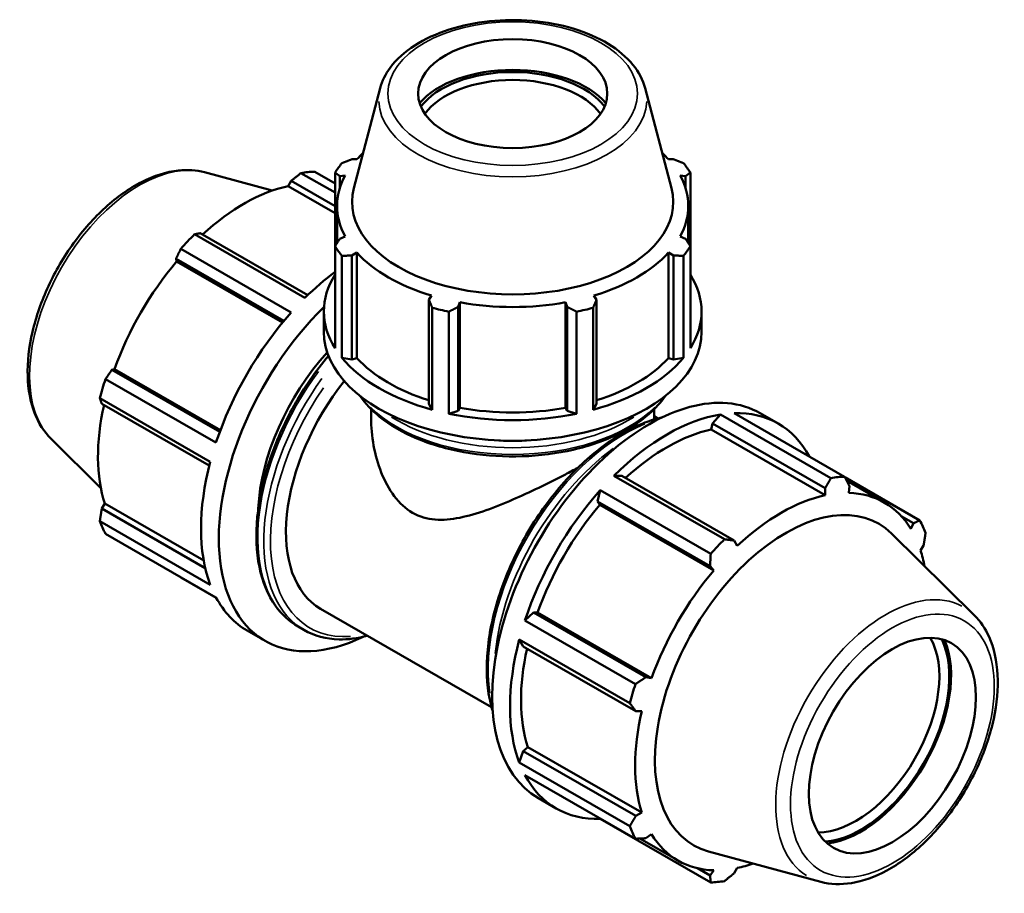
# Model space of a CAD drawing. Header units: inches. Extents: x 0.1 to 46.1, y -10.8 to 32.8.
# Tile 7 of 7: x 36.2 to 46.1, y 24 to 32.8. Entities that reach past the tile are written whole.
import ezdxf

# ---------------------------------------------------------------- set-up
doc = ezdxf.new("R2010")
doc.units = ezdxf.units.IN
doc.header["$MEASUREMENT"] = 0
doc.layers.add('Visible (ANSI)', color=7, linetype='Continuous', lineweight=50)
doc.layers.add('Visible Narrow (ANSI)', color=7, linetype='Continuous', lineweight=35)

msp = doc.modelspace()

# ---------------------------------------------------------------- linework, layer by layer
at = {"layer": 'Visible (ANSI)'}
for p, q in [((39.8409, 32.0824), (39.5777, 31.0814)), ((42.4937, 32.0824), (42.7569, 31.0814)), ((39.6082, 31.3703), (39.5579, 31.3703)), ((42.7767, 31.3703), (42.7264, 31.3703)), ((39.1852, 31.2458), (39.3889, 31.1285)), ((38.0839, 31.2397), (38.7595, 31.0565)), ((38.9193, 31.1015), (38.9489, 31.1529)), ((38.9489, 31.1529), (39.3889, 30.8995)), ((39.3889, 31.0361), (39.0479, 31.2325)), ((39.3889, 31.2363), (39.3889, 30.4992)), ((39.4369, 31.202), (39.4909, 31.2073)), ((39.4369, 31.0805), (39.4369, 31.202)), ((42.8436, 31.2073), (42.8977, 31.202)), ((42.8977, 31.202), (42.8977, 31.0805)), ((42.9457, 30.4992), (42.9457, 31.2363)), ((39.3889, 30.8311), (38.9193, 31.1015)), ((39.4096, 30.5314), (39.4096, 30.9029)), ((42.925, 30.5314), (42.925, 30.9029)), ((37.9824, 30.6189), (39.0881, 29.9822)), ((39.1166, 30.0101), (38.0405, 30.6298)), ((39.4909, 30.5985), (39.4369, 30.5737)), ((42.8977, 30.5737), (42.8436, 30.5985)), ((38.9508, 29.8373), (37.8451, 30.4741)), ((39.3889, 29.4779), (39.3889, 30.4992)), ((42.9457, 30.4992), (42.9457, 29.4779)), ((37.7973, 30.3733), (38.8768, 29.7516)), ((37.8037, 30.3462), (37.7973, 30.3733)), ((39.4573, 30.4042), (39.4573, 29.3829)), ((39.5579, 30.4054), (39.6082, 30.4355)), ((39.5579, 29.3639), (39.5579, 30.4054)), ((39.6082, 29.379), (39.6082, 30.4355)), ((42.7264, 29.379), (42.7264, 30.4355)), ((42.7264, 30.4355), (42.7767, 30.4054)), ((42.7767, 30.4054), (42.7767, 29.3639)), ((42.8773, 29.3829), (42.8773, 30.4042)), ((38.8637, 29.7359), (37.8037, 30.3462)), ((40.3557, 30.0051), (40.3295, 29.9611)), ((40.3295, 29.9611), (40.3295, 28.9196)), ((42.0051, 29.9611), (41.9789, 30.0051)), ((42.0051, 28.9196), (42.0051, 29.9611)), ((40.3623, 28.8617), (40.3623, 29.883)), ((40.6217, 29.8914), (40.6387, 29.9376)), ((40.6217, 28.8499), (40.6217, 29.8914)), ((40.6387, 28.8811), (40.6387, 29.9376)), ((41.6958, 28.8811), (41.6958, 29.9376)), ((41.6958, 29.9376), (41.7129, 29.8914)), ((41.7129, 29.8914), (41.7129, 28.8499)), ((41.9723, 29.883), (41.9723, 28.8617)), ((39.2773, 29.6404), (39.2773, 29.8464)), ((40.5273, 29.8437), (40.5273, 28.8223)), ((41.8073, 28.8223), (41.8073, 29.8437)), ((43.0573, 29.6404), (43.0573, 29.8464)), ((39.4573, 29.3829), (39.5579, 29.3639)), ((39.5579, 29.3639), (39.6082, 29.379)), ((42.7264, 29.379), (42.7767, 29.3639)), ((42.7767, 29.3639), (42.8773, 29.3829)), ((37.155, 29.2608), (37.1815, 29.2685)), ((38.2345, 28.6391), (37.155, 29.2608)), ((38.2415, 28.6581), (37.1815, 29.2685)), ((37.0917, 29.1691), (38.1974, 28.5324)), ((38.1405, 28.3408), (37.0348, 28.9776)), ((37.0542, 28.9215), (38.1304, 28.3018)), ((40.3295, 28.9196), (40.3623, 28.8617)), ((40.6217, 28.8499), (40.6387, 28.8811)), ((41.6958, 28.8811), (41.7129, 28.8499)), ((41.9723, 28.8617), (42.0051, 28.9196)), ((39.7498, 28.7776), (39.7498, 28.8684)), ((40.5273, 28.8223), (40.6217, 28.8499)), ((41.7129, 28.8499), (41.8073, 28.8223)), ((42.5848, 28.7776), (42.5848, 28.8684)), ((42.5848, 28.7962), (42.6209, 28.7754)), ((43.2465, 28.8147), (43.1679, 28.7233)), ((44.3522, 28.1779), (43.2465, 28.8147)), ((43.3838, 28.828), (44.4895, 28.1913)), ((43.6459, 28.8271), (43.8241, 28.7245)), ((43.1679, 28.7233), (43.1537, 28.6631)), ((43.1679, 28.7233), (44.2941, 28.0748)), ((43.1537, 28.6631), (44.2952, 28.0058)), ((36.5467, 28.5704), (37.0443, 28.078)), ((42.2596, 28.2002), (42.181, 28.2011)), ((42.181, 28.2011), (43.2867, 27.5644)), ((43.3857, 27.5517), (42.2596, 28.2002)), ((45.2429, 27.754), (44.492, 28.1865)), ((44.5114, 28.149), (44.8879, 27.9321)), ((44.5309, 28.0286), (44.5373, 28.0984)), ((42.0437, 28.0562), (42.0163, 27.9437)), ((43.1494, 27.4195), (42.0437, 28.0562)), ((44.2941, 28.0748), (44.2952, 28.0058)), ((37.0542, 27.8713), (37.0839, 27.9224)), ((38.0744, 27.352), (37.0839, 27.9224)), ((42.0163, 27.9437), (42.0381, 27.9078)), ((42.0163, 27.9437), (43.1425, 27.2952)), ((42.0381, 27.9078), (43.1796, 27.2505)), ((38.0903, 27.2746), (37.0542, 27.8713)), ((45.0566, 27.7965), (45.1796, 27.7256)), ((37.0348, 27.7457), (38.1405, 27.109)), ((45.1796, 27.7256), (45.1531, 27.6675)), ((38.1974, 26.9829), (37.0917, 27.6197)), ((45.7878, 26.8033), (44.9605, 27.6219)), ((43.4153, 27.499), (43.3857, 27.5517)), ((45.2507, 27.4513), (45.2804, 27.5024)), ((43.1425, 27.2952), (43.1796, 27.2505)), ((37.8451, 27.1824), (38.2, 26.9781)), ((39.245, 26.8682), (40.9554, 25.8832)), ((41.374, 26.8312), (41.2903, 26.7513)), ((41.4159, 26.8301), (41.374, 26.8312)), ((42.5002, 26.1826), (41.374, 26.8312)), ((41.4159, 26.8301), (42.5574, 26.1727)), ((41.2903, 26.7513), (42.396, 26.1146)), ((38.5105, 26.6492), (38.6887, 26.5466)), ((39.0185, 26.6905), (39.0783, 26.6561)), ((41.2334, 26.5598), (41.2733, 26.4919)), ((42.3391, 25.923), (41.2334, 26.5598)), ((41.2733, 26.4919), (42.3994, 25.8434)), ((42.5574, 26.1727), (42.5002, 26.1826)), ((42.3994, 25.8434), (42.4598, 25.8441)), ((41.2733, 25.4417), (41.2334, 25.3279)), ((41.3183, 25.484), (41.2733, 25.4417)), ((42.3994, 24.7932), (41.2733, 25.4417)), ((41.3183, 25.484), (42.4598, 24.8267)), ((41.2334, 25.3279), (42.3391, 24.6911)), ((42.396, 24.5651), (41.2903, 25.2018)), ((41.4252, 24.9708), (41.6034, 24.8682)), ((42.0423, 24.7688), (42.0437, 24.7646)), ((42.0437, 24.7646), (43.1494, 24.1279)), ((42.4598, 24.8267), (42.3994, 24.7932)), ((42.4384, 24.567), (42.8226, 24.3458)), ((42.5002, 24.57), (42.5574, 24.6104)), ((44.2507, 24.134), (43.1274, 24.4386)), ((43.1425, 24.1972), (43.0164, 24.2698)), ((43.1796, 24.2493), (43.1425, 24.1972)), ((43.3857, 24.2208), (43.4153, 24.2722))]:
    msp.add_line(p, q, dxfattribs=at)
for centre, major_axis, ratio in [((41.1673, 32.028), (0.9469, 0), 0.575862), ((44.968, 25.4982), (0.5904, 1.0252), 0.578093)]:
    msp.add_ellipse(centre, major_axis=major_axis, ratio=ratio, dxfattribs=at)
for centre, major_axis, ratio, start_param, end_param in [((41.1673, 31.6663), (-1.0409, 0), 0.575862, 3.602453, 5.822325), ((41.1673, 31.6663), (-1.0037, 0), 0.575862, 3.55402, 5.870758), ((41.1673, 31.6198), (-0.9469, 0), 0.575862, 3.525267, 5.899511), ((41.1673, 30.9029), (-1.7577, 0), 0.575862, 5.731683, 5.80322), ((41.1673, 30.9029), (-1.7577, 0), 0.575862, 3.621558, 3.693095), ((38.5151, 29.2141), (1.1103, 1.9281), 0.578093, 0.343502, 0.438029), ((41.1673, 30.8678), (-1.89, 0), 0.575862, 5.843222, 5.93775), ((41.1673, 30.8678), (1.89, 0), 0.575862, 0.345435, 0.439963), ((41.1673, 30.9029), (-1.7577, 0), 0.575862, 5.977753, 6.588618), ((41.1673, 30.9029), (1.7577, 0), 0.575862, 5.977753, 6.588618), ((38.4794, 29.2347), (1.0326, 1.7932), 0.578093, 0.478032, 1.071949), ((41.1673, 30.9427), (-1.6078, 0), 0.575862, 6.1329, 9.575063), ((38.5151, 29.2141), (-1.1103, -1.9281), 0.578093, 4.270492, 4.36502), ((41.1673, 30.8678), (-1.89, 0), 0.575862, 0.345435, 0.439963), ((41.1673, 30.8678), (1.89, 0), 0.575862, 5.843222, 5.93775), ((41.1673, 30.9029), (1.7577, 0), 0.575862, 3.621558, 4.232423), ((41.1673, 30.9029), (1.7577, 0), 0.575862, 5.192355, 5.80322), ((38.4794, 29.2347), (1.0326, 1.7932), 0.578093, 1.26343, 1.874295), ((39.6209, 28.5774), (-1.1103, -1.9281), 0.578093, 4.073, 4.270492), ((41.1673, 29.8464), (-1.89, 0), 0.575862, 5.93775, 6.628621), ((41.1673, 29.8464), (1.89, 0), 0.575862, 5.93775, 6.628621), ((39.799, 28.4748), (-1.1103, -1.9281), 0.578093, 4.261961, 6.984212), ((41.1673, 30.8678), (1.89, 0), 0.575862, 4.272426, 4.366954), ((41.1673, 30.9029), (1.7577, 0), 0.575862, 4.406956, 5.017822), ((41.1673, 30.8678), (1.89, 0), 0.575862, 5.057824, 5.152352), ((39.6209, 28.5774), (-1.1103, -1.9281), 0.578093, 4.36502, 5.055891), ((41.1673, 29.6404), (-1.89, 0), 0.575862, 0, 3.141593), ((39.799, 28.4748), (-0.8328, -1.4461), 0.578093, 4.351486, 5.439768), ((41.1673, 29.8464), (1.89, 0), 0.575862, 3.581556, 4.272426), ((41.1673, 29.8464), (1.7577, 0), 0.575862, 3.621558, 4.215556), ((41.1673, 29.8464), (1.89, 0), 0.575862, 5.152352, 5.843222), ((41.1673, 29.8464), (1.7577, 0), 0.575862, 5.209222, 5.80322), ((42.5355, 26.8989), (1.1103, 1.9281), 0.578093, 0, 3.141593), ((38.5151, 29.2141), (-1.1103, -1.9281), 0.578093, 5.055891, 5.150418), ((40.0778, 28.3143), (-0.8328, -1.4461), 0.578093, 4.45476, 6.283185), ((38.4794, 29.2347), (1.0326, 1.7932), 0.578093, 2.065615, 2.659693), ((41.1673, 29.8464), (1.7577, 0), 0.575862, 4.406956, 5.017822), ((41.1673, 29.8464), (1.89, 0), 0.575862, 4.366954, 5.057824), ((42.7137, 26.7963), (-1.1103, -1.9281), 0.578093, 3.579622, 4.270492), ((42.7137, 26.7963), (1.1103, 1.9281), 0.578093, 5.939684, 6.626687), ((42.7137, 26.7963), (-1.0326, -1.7932), 0.578093, 3.619624, 4.213542), ((39.6209, 28.5774), (-1.1103, -1.9281), 0.578093, 5.150418, 5.841289), ((43.8195, 26.1596), (1.1103, 1.9281), 0.578093, 0.343502, 0.438029), ((42.7137, 26.7963), (-1.1103, -1.9281), 0.578093, 4.36502, 5.055891), ((43.8552, 26.139), (-1.0326, -1.7932), 0.578093, 3.619624, 4.23049), ((43.8552, 26.139), (1.0326, 1.7932), 0.578093, 5.975819, 6.586684), ((42.7137, 26.7963), (-1.0326, -1.7932), 0.578093, 4.405023, 5.015888), ((43.9038, 26.111), (0.9271, 1.61), 0.578093, 6.13202, 9.575944), ((38.5151, 29.2141), (-1.1103, -1.9281), 0.578093, 5.841289, 5.935816), ((43.8195, 26.1596), (1.1103, 1.9281), 0.578093, 5.841289, 5.935816), ((43.8195, 26.1596), (-1.1103, -1.9281), 0.578093, 4.270492, 4.36502), ((43.8552, 26.139), (1.0326, 1.7932), 0.578093, 5.692394, 5.801286), ((43.8552, 26.139), (-1.0326, -1.7932), 0.578093, 4.405023, 5.015888), ((39.6209, 28.5774), (-1.1103, -1.9281), 0.578093, 5.935816, 6.283185), ((42.7137, 26.7963), (-1.1103, -1.9281), 0.578093, 5.150418, 5.841289), ((44.6011, 25.7095), (0.5904, 1.0252), 0.578093, 3.456305, 5.968473), ((44.6513, 25.6806), (-0.6258, -1.0867), 0.578093, 0.369525, 2.772068), ((44.6513, 25.6806), (0.6379, 1.1077), 0.578093, 3.544701, 5.880077), ((42.7137, 26.7963), (-1.0326, -1.7932), 0.578093, 5.207208, 5.801286), ((43.8195, 26.1596), (-1.1103, -1.9281), 0.578093, 5.055891, 5.150418), ((43.8552, 26.139), (-1.0326, -1.7932), 0.578093, 5.190421, 5.801286), ((42.7137, 26.7963), (-1.1103, -1.9281), 0.578093, 5.935816, 6.626687), ((43.8195, 26.1596), (-1.1103, -1.9281), 0.578093, 5.841289, 5.935816), ((43.8552, 26.139), (-1.0326, -1.7932), 0.578093, 5.975819, 6.586684), ((43.8552, 26.139), (1.0326, 1.7932), 0.578093, 3.619624, 3.732384), ((43.8195, 26.1596), (-1.1103, -1.9281), 0.578093, 0.343502, 0.438029)]:
    msp.add_ellipse(centre, major_axis=major_axis, ratio=ratio, start_param=start_param, end_param=end_param, dxfattribs=at)
for points, knots in [([(42.4937, 32.0824), (42.4719, 32.1654), (42.4297, 32.2443), (42.307, 32.3949), (42.2231, 32.4652), (42.0217, 32.588), (41.9028, 32.6396), (41.6449, 32.7173), (41.506, 32.7435), (41.222, 32.7684), (41.0772, 32.7672), (40.7951, 32.738), (40.658, 32.7099), (40.4041, 32.6285), (40.2874, 32.5752), (40.087, 32.4468), (40.003, 32.3715), (39.8941, 32.2234), (39.8598, 32.1544), (39.8409, 32.0824)], [0.935683, 0.935683, 0.935683, 0.935683, 1.224068, 1.224068, 1.542298, 1.542298, 1.874031, 1.874031, 2.205031, 2.205031, 2.53437, 2.53437, 2.863786, 2.863786, 3.194952, 3.194952, 3.52642, 3.52642, 3.776706, 3.776706, 3.776706, 3.776706]), ([(36.5467, 28.5704), (36.4756, 28.6408), (36.4203, 28.7293), (36.339, 28.9402), (36.3165, 29.0656), (36.3088, 29.3398), (36.3255, 29.4897), (36.3964, 29.7948), (36.4505, 29.95), (36.59, 30.2503), (36.6751, 30.3954), (36.8683, 30.6622), (36.9764, 30.7838), (37.2061, 30.992), (37.3278, 31.0783), (37.5746, 31.205), (37.6999, 31.2455), (37.9122, 31.268), (38.0009, 31.2622), (38.0839, 31.2397)], [4.076223, 4.076223, 4.076223, 4.076223, 4.362869, 4.362869, 4.680589, 4.680589, 5.01304, 5.01304, 5.344876, 5.344876, 5.674955, 5.674955, 6.005121, 6.005121, 6.337136, 6.337136, 6.669262, 6.669262, 6.915484, 6.915484, 6.915484, 6.915484]), ([(39.323, 29.4025), (39.1951, 29.2505), (39.0784, 29.0812), (38.8776, 28.7229), (38.7939, 28.5339), (38.6693, 28.1562), (38.6284, 27.9677), (38.594, 27.6095), (38.6006, 27.44), (38.6621, 27.1374), (38.7168, 27.0043), (38.8555, 26.8105), (38.9313, 26.7407), (39.0185, 26.6905)], [6.770539, 6.770539, 6.770539, 6.770539, 7.090629, 7.090629, 7.413694, 7.413694, 7.737102, 7.737102, 8.061193, 8.061193, 8.384024, 8.384024, 8.641314, 8.641314, 8.641314, 8.641314]), ([(39.6417, 28.9979), (39.6918, 28.9244), (39.7568, 28.8553), (39.9383, 28.7079), (40.0649, 28.6342), (40.3509, 28.514), (40.5104, 28.4676), (40.8459, 28.4067), (41.0218, 28.3921), (41.3723, 28.3958), (41.547, 28.4141), (41.878, 28.4819), (42.0343, 28.5315), (42.3131, 28.6577), (42.4355, 28.7343), (42.5971, 28.8763), (42.6503, 28.9355), (42.6929, 28.9979)], [4.301193, 4.301193, 4.301193, 4.301193, 4.543552, 4.543552, 4.867438, 4.867438, 5.192218, 5.192218, 5.516165, 5.516165, 5.839785, 5.839785, 6.163811, 6.163811, 6.488662, 6.488662, 6.694381, 6.694381, 6.694381, 6.694381]), ([(39.7498, 28.7776), (39.7498, 28.6891), (39.758, 28.5963), (39.7921, 28.4116), (39.8178, 28.3197), (39.8868, 28.147), (39.9299, 28.0662), (40.0339, 27.9276), (40.0948, 27.87), (40.165, 27.8296)], [20.619215, 20.619215, 20.619215, 20.619215, 21.375671, 21.375671, 22.132127, 22.132127, 22.888584, 22.888584, 23.64504, 23.64504, 23.64504, 23.64504]), ([(42.6651, 28.7864), (42.6075, 28.7733), (42.5491, 28.7553), (42.3433, 28.676), (42.1939, 28.59), (41.9033, 28.3685), (41.7623, 28.2328), (41.5033, 27.9261), (41.3852, 27.7552), (41.1834, 27.3951), (41.0997, 27.2061), (40.975, 26.8285), (40.9341, 26.6399), (40.8998, 26.2817), (40.9064, 26.1122), (40.9456, 25.9188), (40.956, 25.8784), (40.9681, 25.8395)], [5.990476, 5.990476, 5.990476, 5.990476, 6.119962, 6.119962, 6.443267, 6.443267, 6.767294, 6.767294, 7.090629, 7.090629, 7.413694, 7.413694, 7.737102, 7.737102, 8.061193, 8.061193, 8.150558, 8.150558, 8.150558, 8.150558]), ([(40.165, 27.8296), (40.2352, 27.7891), (40.3108, 27.7681), (40.4693, 27.7555), (40.5524, 27.7636), (40.7237, 27.798), (40.8119, 27.8243), (40.9899, 27.8869), (41.0796, 27.9233), (41.2509, 27.9976), (41.3388, 28.0383), (41.5165, 28.1242), (41.6065, 28.1694), (41.7366, 28.2368), (41.7785, 28.2588), (41.8197, 28.2807)], [0, 0, 0, 0, 0.756456, 0.756456, 1.512913, 1.512913, 2.269369, 2.269369, 3.025825, 3.025825, 3.747184, 3.747184, 4.468543, 4.468543, 4.817959, 4.817959, 4.817959, 4.817959]), ([(44.2507, 24.134), (44.3473, 24.1078), (44.4516, 24.1043), (44.6748, 24.14), (44.7946, 24.1834), (45.0356, 24.3144), (45.1568, 24.4041), (45.3851, 24.6185), (45.4922, 24.7432), (45.6819, 25.0146), (45.7647, 25.1611), (45.8985, 25.4621), (45.9495, 25.6166), (46.0142, 25.9197), (46.0277, 26.0683), (46.0134, 26.3454), (45.9856, 26.474), (45.8985, 26.669), (45.849, 26.7428), (45.7878, 26.8033)], [2.509294, 2.509294, 2.509294, 2.509294, 2.79594, 2.79594, 3.11366, 3.11366, 3.446111, 3.446111, 3.777947, 3.777947, 4.108027, 4.108027, 4.438192, 4.438192, 4.770207, 4.770207, 5.102333, 5.102333, 5.348555, 5.348555, 5.348555, 5.348555]), ([(39.0783, 26.6561), (39.1818, 26.5965), (39.3011, 26.5647), (39.5201, 26.5595), (39.6159, 26.572), (39.7137, 26.5983)], [2.3581282, 2.3581282, 2.3581282, 2.3581282, 2.663448, 2.663448, 2.8818894, 2.8818894, 2.8818894, 2.8818894])]:
    msp.add_open_spline(points, degree=3, knots=knots, dxfattribs=at)
for points, weights in [([(39.4573, 31.3313), (39.5086, 31.3514), (39.5579, 31.3703)], [1, 1.00174160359, 1.00266706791]), ([(42.7767, 31.3703), (42.826, 31.3514), (42.8773, 31.3313)], [1.00266706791, 1.00174160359, 1]), ([(39.0479, 31.2325), (38.9972, 31.192), (38.9489, 31.1529)], [1, 1.00196971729, 1.0031237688]), ([(39.4369, 31.202), (39.4134, 31.219), (39.3889, 31.2363)], [1.00266706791, 1.00174160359, 1]), ([(42.9457, 31.2363), (42.9212, 31.219), (42.8977, 31.202)], [1, 1.00174160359, 1.00266706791]), ([(38.0405, 30.6298), (38.0119, 30.6246), (37.9824, 30.6189)], [1.0031237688, 1.00196971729, 1]), ([(39.3889, 30.4992), (39.4134, 30.5374), (39.4369, 30.5737)], [1, 1.00174160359, 1.00266706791]), ([(42.8977, 30.5737), (42.9212, 30.5374), (42.9457, 30.4992)], [1.00266706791, 1.00174160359, 1]), ([(37.8451, 30.4741), (37.8205, 30.4227), (37.7973, 30.3733)], [1, 1.00196971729, 1.0031237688]), ([(39.5579, 30.4054), (39.5086, 30.405), (39.4573, 30.4042)], [1.00266706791, 1.00174160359, 1]), ([(42.8773, 30.4042), (42.826, 30.405), (42.7767, 30.4054)], [1, 1.00174160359, 1.00266706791]), ([(40.3623, 29.883), (40.3456, 29.923), (40.3295, 29.9611)], [1, 1.00174160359, 1.00266706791]), ([(42.0051, 29.9611), (41.989, 29.923), (41.9723, 29.883)], [1.00266706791, 1.00174160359, 1]), ([(40.6217, 29.8914), (40.5755, 29.8682), (40.5273, 29.8437)], [1.00266706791, 1.00174160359, 1]), ([(41.8073, 29.8437), (41.7591, 29.8682), (41.7129, 29.8914)], [1, 1.00174160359, 1.00266706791]), ([(37.155, 29.2608), (37.1238, 29.216), (37.0917, 29.1691)], [1.0031237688, 1.00196971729, 1]), ([(37.0348, 28.9776), (37.0445, 28.9491), (37.0542, 28.9215)], [1, 1.00196971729, 1.0031237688]), ([(44.4895, 28.1913), (44.5141, 28.1438), (44.5373, 28.0984)], [1, 1.00196971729, 1.0031237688]), ([(44.2941, 28.0748), (44.3227, 28.1252), (44.3522, 28.1779)], [1.0031237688, 1.00196971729, 1]), ([(37.0542, 27.8713), (37.0445, 27.8099), (37.0348, 27.7457)], [1.0031237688, 1.00196971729, 1]), ([(45.1796, 27.7256), (45.2108, 27.7394), (45.2429, 27.754)], [1.0031237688, 1.00196971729, 1]), ([(45.2998, 27.628), (45.2901, 27.5638), (45.2804, 27.5024)], [1, 1.00196971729, 1.0031237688]), ([(43.2867, 27.5644), (43.3374, 27.5578), (43.3857, 27.5517)], [1, 1.00196971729, 1.0031237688]), ([(43.1425, 27.2952), (43.1461, 27.3559), (43.1494, 27.4195)], [1.0031237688, 1.00196971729, 1]), ([(37.8426, 27.1872), (37.8438, 27.1848), (37.8451, 27.1824)], [1.00019636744, 1.00009921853, 1]), ([(42.396, 26.1146), (42.4493, 26.1492), (42.5002, 26.1826)], [1, 1.00196971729, 1.0031237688]), ([(42.3994, 25.8434), (42.3701, 25.8823), (42.3391, 25.923)], [1.0031237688, 1.00196971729, 1]), ([(42.3391, 24.6911), (42.3701, 24.7431), (42.3994, 24.7932)], [1, 1.00196971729, 1.0031237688]), ([(42.5002, 24.57), (42.4493, 24.5675), (42.396, 24.5651)], [1.0031237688, 1.00196971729, 1]), ([(43.1494, 24.1279), (43.1461, 24.1631), (43.1425, 24.1972)], [1, 1.00196971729, 1.0031237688]), ([(43.3857, 24.2208), (43.3374, 24.1817), (43.2867, 24.1412)], [1.0031237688, 1.00196971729, 1])]:
    msp.add_rational_spline(points, weights, degree=2, dxfattribs=at)
msp.add_open_spline([(42.582, 28.7643), (42.5839, 28.7691), (42.5848, 28.7735), (42.5848, 28.7776)], degree=3, dxfattribs=at)
at = {"layer": 'Visible Narrow (ANSI)'}
for centre, major_axis, ratio in [((41.1673, 32.028), (-1.2489, 0), 0.575862), ((44.968, 25.4982), (-0.7197, -1.2498), 0.578093)]:
    msp.add_ellipse(centre, major_axis=major_axis, ratio=ratio, dxfattribs=at)
for centre, major_axis, ratio, start_param, end_param in [((41.1673, 31.9667), (-1.3415, 0), 0.575862, 0.021823, 3.11977), ((37.4329, 29.8374), (0.7774, 1.3501), 0.578093, 0.293129, 2.848464), ((39.9845, 28.368), (-0.966, -1.6775), 0.578093, 4.515695, 6.190159), ((40.0443, 28.3335), (-0.966, -1.6775), 0.578093, 4.537247, 6.191294), ((40.0778, 28.3143), (-0.9424, -1.6365), 0.578093, 4.572938, 6.65468), ((41.1673, 29.3607), (-1.6443, 0), 0.575862, 0.523569, 2.618024), ((41.1673, 29.428), (1.6443, 0), 0.575862, 3.882342, 5.542436), ((42.2903, 27.0402), (0.966, 1.6775), 0.578093, 0.637197, 2.504396), ((41.1673, 29.4667), (-1.597, 0), 0.575862, 1.33713, 1.804462), ((42.3501, 27.0057), (-0.966, -1.6775), 0.578093, 4.053702, 5.371076), ((44.9017, 25.5363), (0.7774, 1.3501), 0.578093, 0.021031, 3.120562)]:
    msp.add_ellipse(centre, major_axis=major_axis, ratio=ratio, start_param=start_param, end_param=end_param, dxfattribs=at)

doc.saveas('drawing.dxf')
